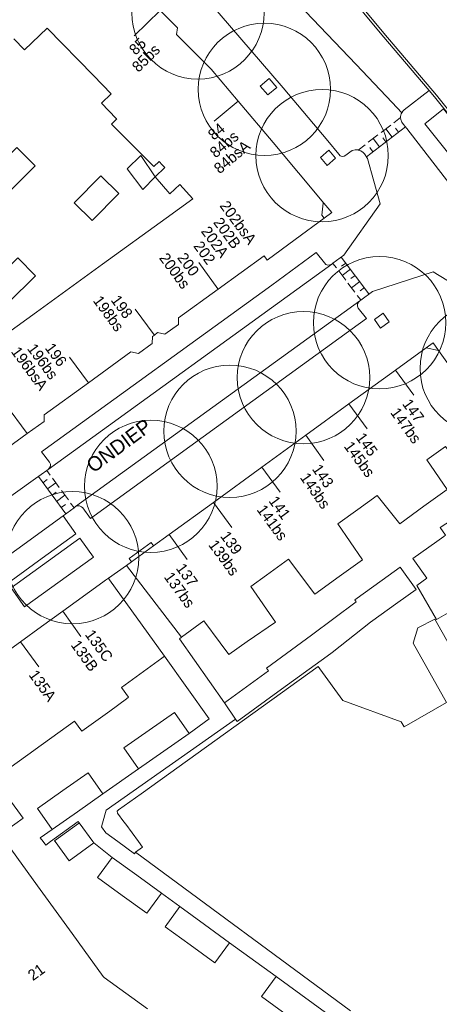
# Model space of a CAD drawing. Header units: metres. Extents: x 134994 to 136506, y 457393 to 459006.
# Tile 50 of 171: x 135641 to 135681, y 457784 to 457880. Entities that reach past the tile are written whole.
import ezdxf
from ezdxf.enums import TextEntityAlignment as Align

# ---------------------------------------------------------------- set-up
doc = ezdxf.new("R2010")
doc.units = ezdxf.units.M
for name, color, linetype, lineweight in [('B-WE-GR-BOOM-S', 250, 'Continuous', 13), ('B-WE-KG_BEBOUWING', 251, 'Continuous', 20), ('B-WE-KG_BEBOUWING TUSSENMUUR', 251, 'Continuous', 5), ('B-WE-KG_HUISNR', 251, 'Continuous', 5), ('B-WE-KG_ONDERGROND_REST', 251, 'Continuous', 5), ('B-WE-KG_STRAATNAAM', 251, 'Continuous', 5)]:
    doc.layers.add(name, color=color, linetype=linetype, lineweight=lineweight)
doc.styles.add('Styledgn000', font='dgn000.shx')

# ---------------------------------------------------------------- blocks, each defined once
blk = doc.blocks.new('SGR-BOOM_02')
blk.add_circle((0, 0), 6.4)

msp = doc.modelspace()

# ---------------------------------------------------------------- linework, layer by layer
at = {"layer": 'B-WE-KG_BEBOUWING', "flags": 128}
for points in [[(135670.191, 457861.772), (135665.266, 457867.619), (135661.881, 457871.637), (135659.278, 457874.728), (135655.938, 457878.072), (135656.02, 457878.71), (135654.352, 457880.408)], [(135636.167, 457846.729), (135642.385, 457851.23), (135648.763, 457855.846), (135654.92, 457860.302), (135657.498, 457862.168), (135656.265, 457863.548), (135655.282, 457862.67), (135653.879, 457864.291), (135654.794, 457865.197), (135654.554, 457865.466), (135654.257, 457865.798), (135653.755, 457865.296), (135649.649, 457869.4), (135650.15, 457869.902), (135650.091, 457869.961), (135648.681, 457871.441), (135649.627, 457872.329), (135647.907, 457874.094), (135643.419, 457878.697), (135641.251, 457876.584), (135640.203, 457877.652)], [(135679.938, 457869.438), (135683.95, 457864.423), (135685.756, 457865.868), (135681.745, 457870.883), (135679.938, 457869.438)], [(135637.966, 457864.566), (135639.726, 457862.819), (135642.268, 457865.38), (135640.508, 457867.127), (135637.966, 457864.566)], [(135653.879, 457864.291), (135652.663, 457863.091), (135651.167, 457865.07), (135652.484, 457866.37), (135653.879, 457864.291)], [(135646.035, 457861.805), (135647.784, 457860.075), (135650.364, 457862.684), (135648.615, 457864.414), (135646.035, 457861.805)], [(135638.336, 457837.179), (135641.501, 457839.466), (135643.133, 457840.646), (135643.151, 457841.278), (135647.415, 457844.383), (135651.531, 457847.38), (135652.248, 457847.209), (135653.569, 457848.173), (135653.614, 457848.861), (135653.794, 457848.999), (135654.112, 457849.243), (135654.803, 457849.071), (135656.125, 457850.035), (135656.12, 457850.671), (135659.957, 457853.445), (135664.398, 457856.656), (135664.702, 457856.257), (135667.413, 457858.246), (135670.204, 457860.295)], [(135637.956, 457853.814), (135639.667, 457852.102), (135642.311, 457854.744), (135640.6, 457856.456), (135637.956, 457853.814)], [(135691.121, 457833.675), (135685.893, 457841.03), (135681.279, 457847.521), (135680.756, 457848.257), (135680.088, 457847.771), (135677.093, 457845.595), (135672.603, 457842.333), (135668.446, 457839.313), (135664.174, 457836.209), (135659.497, 457832.811), (135655.209, 457829.696), (135659.497, 457832.811), (135664.174, 457836.209)], [(135685.608, 457833.085), (135681.437, 457830.379), (135681.955, 457829.642), (135681.786, 457829.523), (135681.097, 457829.036), (135681.786, 457829.523), (135681.955, 457829.642), (135681.437, 457830.379), (135685.608, 457833.085), (135681.945, 457838.224), (135680.14, 457836.927), (135682.091, 457834.061), (135679.845, 457832.434)], [(135683.115, 457822.658), (135681.071, 457821.481), (135679.161, 457824.761), (135680.143, 457825.472), (135678.787, 457827.4), (135680.143, 457825.472), (135679.161, 457824.761), (135681.071, 457821.481), (135683.115, 457822.658)], [(135636.685, 457816.311), (135640.863, 457819.336), (135642.886, 457820.8), (135644.943, 457822.289), (135648.809, 457825.086), (135648.811, 457825.099), (135649.083, 457825.295), (135649.262, 457825.421), (135649.344, 457825.478), (135649.459, 457825.315), (135649.344, 457825.478), (135649.262, 457825.421), (135649.083, 457825.295), (135648.811, 457825.099), (135648.809, 457825.086), (135644.943, 457822.289), (135642.886, 457820.8), (135640.863, 457819.336), (135636.685, 457816.311)], [(135683.045, 457817.734), (135680.917, 457821.521), (135679.271, 457820.671), (135678.801, 457819.201), (135680.422, 457816.315), (135682.032, 457813.445), (135677.953, 457811.097), (135677.651, 457811.581), (135672.001, 457813.661), (135669.789, 457816.719), (135672.001, 457813.661), (135677.651, 457811.581), (135677.953, 457811.097), (135682.032, 457813.445), (135680.422, 457816.315), (135678.801, 457819.201), (135679.271, 457820.671), (135680.917, 457821.521), (135683.045, 457817.734)], [(135639.504, 457801.104), (135641.093, 457802.265), (135638.32, 457806.06), (135642.127, 457808.808), (135642.268, 457808.909), (135646.082, 457811.648), (135646.796, 457810.685), (135647.02, 457810.848), (135649.473, 457812.634), (135651.093, 457813.811), (135651.303, 457813.964), (135650.609, 457814.918), (135654.521, 457817.757), (135654.772, 457817.939), (135654.521, 457817.757), (135650.609, 457814.918), (135651.303, 457813.964), (135651.093, 457813.811), (135649.473, 457812.634), (135647.02, 457810.848), (135646.796, 457810.685), (135646.082, 457811.648), (135642.268, 457808.909), (135642.127, 457808.808), (135638.32, 457806.06), (135641.093, 457802.265), (135639.504, 457801.104)], [(135672.772, 457783.635), (135651.967, 457798.974), (135652.643, 457799.473), (135652.255, 457800), (135651.019, 457801.679), (135650.839, 457801.924), (135650.222, 457802.768), (135650.207, 457802.936), (135650.321, 457803.065), (135652.518, 457804.63), (135669.638, 457816.928), (135652.518, 457804.63), (135650.321, 457803.065), (135650.207, 457802.936), (135650.222, 457802.768), (135650.839, 457801.924), (135651.019, 457801.679), (135652.255, 457800)], [(135644.205, 457800), (135644.142, 457800.088), (135646.454, 457801.76), (135646.535, 457801.818), (135647.848, 457800)], [(135642.016, 457780.259), (135638.222, 457785.52), (135634.887, 457790.143), (135631.423, 457794.946), (135631.232, 457794.801), (135631.033, 457795.077), (135631.784, 457795.616), (135631.924, 457795.717), (135637.865, 457800), (135638.894, 457800.742), (135639.089, 457800.882), (135639.288, 457800.607), (135639.093, 457800.467), (135639.429, 457800), (135639.505, 457799.895), (135642.507, 457795.731), (135645.84, 457791.107), (135647.003, 457789.494), (135648.849, 457786.94), (135648.948, 457786.868), (135653.12, 457783.813)]]:
    msp.add_lwpolyline(points, dxfattribs=at)
for points in [[(135670.204, 457860.295), (135669.993, 457860.592), (135670.12, 457861.756), (135670.191, 457861.772), (135670.965, 457860.853)], [(135664.636, 457825.785), (135666.776, 457827.323), (135669.301, 457823.941), (135671.654, 457825.636), (135673.911, 457827.261), (135671.531, 457830.739), (135673.464, 457832.128), (135675.349, 457833.483), (135677.521, 457830.751), (135679.845, 457832.434), (135677.521, 457830.751), (135675.349, 457833.483), (135673.464, 457832.128), (135671.531, 457830.739), (135673.911, 457827.261), (135671.654, 457825.636), (135669.301, 457823.941), (135666.776, 457827.323), (135664.636, 457825.785), (135663.107, 457824.686), (135665.501, 457821.241), (135662.779, 457819.347), (135661.006, 457818.113), (135660.142, 457819.234), (135658.563, 457821.356), (135656.425, 457819.766), (135651.084, 457826.699), (135651.596, 457827.071), (135653.707, 457828.605), (135655.209, 457829.696), (135653.707, 457828.605), (135651.596, 457827.071), (135651.084, 457826.699), (135656.425, 457819.766), (135658.563, 457821.356), (135660.142, 457819.234), (135661.006, 457818.113), (135662.779, 457819.347), (135665.501, 457821.241), (135663.107, 457824.686)], [(135674.7, 457821.235), (135670.971, 457818.301), (135670.491, 457817.952), (135666.101, 457814.761), (135670.491, 457817.952), (135670.971, 457818.301), (135674.7, 457821.235), (135674.703, 457821.237), (135677.341, 457823.134), (135679.101, 457824.382), (135677.567, 457826.536), (135679.101, 457824.382), (135677.341, 457823.134), (135674.703, 457821.237)], [(135664.651, 457816.771), (135668.978, 457819.976), (135673.317, 457823.191), (135673.173, 457823.394), (135675.811, 457825.291), (135673.173, 457823.394), (135673.317, 457823.191), (135668.978, 457819.976), (135664.651, 457816.771), (135664.832, 457816.52)], [(135661.633, 457811.839), (135660.572, 457813.411), (135661.633, 457811.839), (135661.786, 457811.612)], [(135650.842, 457809.063), (135653.293, 457810.778), (135655.741, 457812.491), (135657.161, 457810.464), (135654.712, 457808.751), (135652.262, 457807.037)], [(135650.842, 457809.063), (135653.293, 457810.778), (135655.741, 457812.491), (135657.161, 457810.464), (135654.712, 457808.751), (135652.262, 457807.037)], [(135642.483, 457803.205), (135644.938, 457804.933), (135647.392, 457806.66), (135648.825, 457804.624), (135646.371, 457802.896), (135643.917, 457801.169)], [(135642.483, 457803.205), (135644.938, 457804.933), (135647.392, 457806.66), (135648.825, 457804.624), (135646.371, 457802.896), (135643.917, 457801.169)], [(135646.535, 457801.818), (135646.454, 457801.76), (135644.142, 457800.088), (135644.205, 457800), (135645.542, 457798.138), (135647.94, 457799.872), (135647.848, 457800)], [(135648.296, 457796.537), (135649.709, 457798.476), (135652.091, 457796.741), (135654.474, 457795.006), (135653.06, 457793.066), (135650.678, 457794.802)], [(135654.851, 457791.773), (135656.266, 457793.712), (135658.656, 457791.968), (135661.045, 457790.224), (135659.63, 457788.285), (135657.24, 457790.029)], [(135664.147, 457785.007), (135665.56, 457786.946), (135667.947, 457785.206), (135670.332, 457783.466), (135668.918, 457781.527), (135666.532, 457783.267)]]:
    msp.add_lwpolyline(points, close=True, dxfattribs=at)
at = {"layer": 'B-WE-KG_BEBOUWING'}
msp.add_lwpolyline([(135681.279, 457847.521), (135680.088, 457847.771)], dxfattribs=at)
for points in [[(135678.787, 457827.4), (135681.097, 457829.036)], [(135675.811, 457825.291), (135677.567, 457826.536)], [(135654.772, 457817.939), (135649.459, 457825.315)], [(135669.638, 457816.928), (135669.789, 457816.719)], [(135664.832, 457816.52), (135660.572, 457813.411)], [(135666.101, 457814.761), (135661.786, 457811.612)]]:
    msp.add_lwpolyline(points, close=True, dxfattribs=at)
at = {"layer": 'B-WE-KG_BEBOUWING TUSSENMUUR'}
for p, q in [((135654.354, 457880.41), (135651.84, 457877.947)), ((135661.881, 457871.637), (135659.587, 457869.705)), ((135659.937, 457853.472), (135658.077, 457856.004)), ((135653.784, 457849.012), (135651.946, 457851.514)), ((135647.414, 457844.384), (135645.601, 457846.852)), ((135677.093, 457845.596), (135678.864, 457843.175)), ((135641.501, 457839.466), (135639.4, 457842.327)), ((135672.603, 457842.334), (135674.374, 457839.913)), ((135668.446, 457839.313), (135670.165, 457836.855)), ((135664.174, 457836.209), (135665.945, 457833.788)), ((135664.174, 457836.209), (135665.945, 457833.788)), ((135659.497, 457832.811), (135661.268, 457830.39)), ((135659.497, 457832.811), (135661.268, 457830.39)), ((135655.209, 457829.696), (135656.98, 457827.275)), ((135655.209, 457829.696), (135656.98, 457827.275)), ((135644.943, 457822.289), (135646.696, 457819.855)), ((135644.943, 457822.289), (135646.696, 457819.855)), ((135640.863, 457819.336), (135642.616, 457816.902)), ((135640.863, 457819.336), (135642.616, 457816.902))]:
    msp.add_line(p, q, dxfattribs=at)
at = {"layer": 'B-WE-KG_ONDERGROND_REST'}
for p, q in [((135664.038, 457873.074), (135664.898, 457873.807)), ((135664.76, 457872.226), (135664.038, 457873.074)), ((135665.62, 457872.959), (135664.898, 457873.807)), ((135664.76, 457872.226), (135665.62, 457872.959)), ((135675.718, 457868.593), (135676.65, 457869.305)), ((135676.96, 457869.543), (135677.598, 457870.03)), ((135674.296, 457866.247), (135678.065, 457869.13)), ((135674.476, 457867.644), (135675.408, 457868.356)), ((135676.791, 457868.155), (135676.184, 457868.949)), ((135677.412, 457868.63), (135677.109, 457869.027)), ((135688.644, 457855.444), (135678.187, 457868.972)), ((135673.505, 457866.9), (135674.166, 457867.406)), ((135675.549, 457867.205), (135674.942, 457868)), ((135676.17, 457867.68), (135675.867, 457868.077)), ((135669.852, 457866.187), (135670.665, 457866.874)), ((135670.665, 457866.874), (135671.32, 457866.098)), ((135674.928, 457866.73), (135674.625, 457867.128)), ((135669.852, 457866.187), (135670.507, 457865.411)), ((135670.507, 457865.411), (135671.32, 457866.098)), ((135671.392, 457855.494), (135671.055, 457855.936)), ((135674.543, 457853.001), (135671.851, 457856.541)), ((135672.3, 457855.951), (135671.902, 457855.649)), ((135670.946, 457855.864), (135643.53, 457836.01)), ((135672.289, 457854.314), (135671.616, 457855.198)), ((135672.748, 457855.361), (135671.952, 457854.756)), ((135673.186, 457853.134), (135672.513, 457854.018)), ((135673.197, 457854.771), (135672.799, 457854.469)), ((135673.646, 457854.181), (135672.85, 457853.576)), ((135674.094, 457853.591), (135673.696, 457853.289)), ((135673.644, 457852.311), (135646.17, 457832.4)), ((135673.747, 457852.396), (135673.41, 457852.838)), ((135643.39, 457835.91), (135643.72, 457835.459)), ((135643.39, 457835.91), (135643.72, 457835.459)), ((135642.583, 457835.32), (135645.223, 457831.71)), ((135642.583, 457835.32), (135645.223, 457831.71)), ((135643.023, 457834.718), (135643.426, 457835.013)), ((135643.023, 457834.718), (135643.426, 457835.013)), ((135643.94, 457835.158), (135644.6, 457834.255)), ((135643.94, 457835.158), (135644.6, 457834.255)), ((135643.463, 457834.116), (135644.27, 457834.707)), ((135643.463, 457834.116), (135644.27, 457834.707)), ((135643.903, 457833.515), (135644.306, 457833.81)), ((135643.903, 457833.515), (135644.306, 457833.81)), ((135644.343, 457832.913), (135645.15, 457833.503)), ((135644.343, 457832.913), (135645.15, 457833.503)), ((135644.82, 457833.955), (135645.48, 457833.052)), ((135644.82, 457833.955), (135645.48, 457833.052)), ((135644.783, 457832.311), (135645.186, 457832.606)), ((135644.783, 457832.311), (135645.186, 457832.606)), ((135645.7, 457832.751), (135646.03, 457832.3)), ((135645.7, 457832.751), (135646.03, 457832.3)), ((135651.371, 457827.38), (135653.478, 457828.92)), ((135651.371, 457827.38), (135653.478, 457828.92)), ((135653.478, 457828.92), (135653.707, 457828.605)), ((135653.478, 457828.92), (135653.707, 457828.605)), ((135651.371, 457827.38), (135651.596, 457827.071)), ((135651.371, 457827.38), (135651.596, 457827.071)), ((135649.344, 457825.478), (135651.084, 457826.699)), ((135649.344, 457825.478), (135651.084, 457826.699)), ((135656.425, 457819.766), (135656.211, 457819.607)), ((135656.425, 457819.766), (135656.211, 457819.607)), ((135660.572, 457813.411), (135656.211, 457819.607)), ((135660.572, 457813.411), (135656.211, 457819.607)), ((135659.095, 457811.873), (135654.772, 457817.939)), ((135659.095, 457811.873), (135654.772, 457817.939)), ((135657.161, 457810.464), (135659.095, 457811.873)), ((135657.161, 457810.464), (135659.095, 457811.873)), ((135648.825, 457804.624), (135652.262, 457807.037)), ((135648.825, 457804.624), (135652.262, 457807.037)), ((135646.432, 457801.961), (135646.535, 457801.818)), ((135646.432, 457801.961), (135646.535, 457801.818)), ((135642.759, 457800.379), (135643.917, 457801.169)), ((135642.759, 457800.379), (135643.917, 457801.169)), ((135650.264, 457800), (135649.088, 457800.857)), ((135650.264, 457800), (135649.088, 457800.857)), ((135643.035, 457800), (135642.759, 457800.379)), ((135643.035, 457800), (135642.759, 457800.379)), ((135647.94, 457799.872), (135649.709, 457798.476)), ((135651.865, 457798.834), (135650.264, 457800)), ((135651.967, 457798.974), (135651.865, 457798.834)), ((135654.474, 457795.006), (135656.266, 457793.712)), ((135661.045, 457790.224), (135665.56, 457786.946))]:
    msp.add_line(p, q, dxfattribs=at)
at = {"layer": 'B-WE-KG_ONDERGROND_REST', "flags": 128}
for points in [[(135677.712, 457870.482), (135676.789, 457871.484), (135673.306, 457875.186), (135664.2, 457884.708), (135661.147, 457887.83), (135658.053, 457891.09), (135656.857, 457892.31)], [(135666.24, 457872.92), (135658.059, 457882.465), (135652.549, 457888.091)], [(135680.363, 457872.652), (135675.775, 457878.039), (135672.298, 457882.256)], [(135698.4, 457849.974), (135692.744, 457857.665), (135681.079, 457872.196), (135675.968, 457878.198), (135672.49, 457882.415)], [(135673.505, 457866.9), (135673.483, 457866.907), (135673.2, 457866.914), (135672.927, 457866.842), (135672.685, 457866.698), (135672.302, 457866.387), (135672.139, 457866.302), (135671.947, 457866.287), (135671.765, 457866.35), (135671.624, 457866.482), (135670.574, 457867.782), (135666.24, 457872.92)], [(135677.712, 457870.482), (135677.804, 457870.643), (135677.938, 457870.785), (135680.363, 457872.652)], [(135692.927, 457856.995), (135692.548, 457857.511), (135680.887, 457872.036), (135680.363, 457872.652)], [(135677.606, 457870.036), (135677.601, 457870.128), (135677.665, 457870.4), (135677.712, 457870.482)], [(135678.187, 457868.972), (135677.874, 457869.359), (135677.71, 457869.586), (135677.617, 457869.849), (135677.606, 457870.036)], [(135674.397, 457866.092), (135674.113, 457866.527), (135673.987, 457866.663), (135673.752, 457866.821), (135673.505, 457866.9)], [(135674.397, 457866.092), (135675.631, 457861.686), (135672.125, 457856.736)], [(135643.53, 457836.01), (135643.669, 457836.146), (135643.741, 457836.325), (135643.736, 457836.519), (135643.654, 457836.695), (135642.89, 457837.72), (135665.153, 457853.818), (135669.432, 457856.972), (135670.243, 457855.97), (135670.383, 457855.837), (135670.569, 457855.768), (135670.767, 457855.778), (135670.946, 457855.864)], [(135671.051, 457855.942), (135670.946, 457855.864)], [(135672.125, 457856.736), (135671.051, 457855.942)], [(135674.892, 457853.197), (135680.735, 457855.125), (135684.886, 457852.603)], [(135673.753, 457852.388), (135674.892, 457853.197)], [(135646.17, 457832.4), (135646.358, 457832.476), (135646.561, 457832.475), (135646.748, 457832.396), (135646.87, 457832.28), (135647.62, 457831.24), (135672.925, 457849.587), (135674.291, 457850.591), (135673.492, 457851.614), (135673.425, 457851.807), (135673.436, 457852.011), (135673.524, 457852.195), (135673.644, 457852.311)], [(135673.644, 457852.311), (135673.753, 457852.388)], [(135675.065, 457850.52), (135675.908, 457851.118), (135676.502, 457850.28), (135675.659, 457849.682), (135675.065, 457850.52)], [(135643.39, 457835.91), (135642.29, 457835.12)], [(135643.39, 457835.91), (135642.29, 457835.12)], [(135643.53, 457836.01), (135643.39, 457835.91)], [(135643.53, 457836.01), (135643.39, 457835.91)], [(135642.29, 457835.12), (135638.626, 457832.528), (135633.292, 457835.3)], [(135642.29, 457835.12), (135638.626, 457832.528), (135633.292, 457835.3)], [(135646.031, 457832.299), (135644.969, 457831.524)], [(135646.031, 457832.299), (135644.969, 457831.524)], [(135646.17, 457832.4), (135646.031, 457832.299)], [(135646.17, 457832.4), (135646.031, 457832.299)], [(135619.39, 457813.007), (135620.672, 457811.25), (135635.721, 457822.159), (135642.946, 457827.403), (135646.211, 457829.767), (135644.969, 457831.524)], [(135619.39, 457813.007), (135620.672, 457811.25), (135635.721, 457822.159), (135642.946, 457827.403), (135646.211, 457829.767), (135644.969, 457831.524)], [(135630.086, 457820.736), (135631.163, 457821.501), (135644.969, 457831.524)], [(135630.086, 457820.736), (135631.163, 457821.501), (135644.969, 457831.524)], [(135647.895, 457827.525), (135641.242, 457822.721), (135639.933, 457824.534), (135646.586, 457829.338), (135647.895, 457827.525)], [(135647.895, 457827.525), (135641.242, 457822.721), (135639.933, 457824.534), (135646.586, 457829.338), (135647.895, 457827.525)], [(135661.633, 457811.839), (135649.143, 457803.05), (135648.78, 457801.795), (135648.674, 457801.43)], [(135661.633, 457811.839), (135649.143, 457803.05), (135648.78, 457801.795), (135648.674, 457801.43)], [(135646.432, 457801.961), (135643.762, 457800)], [(135646.432, 457801.961), (135643.762, 457800)], [(135648.674, 457801.43), (135649.088, 457800.857)], [(135648.674, 457801.43), (135649.088, 457800.857)], [(135643.035, 457800), (135643.288, 457799.652)], [(135643.035, 457800), (135643.288, 457799.652)], [(135643.762, 457800), (135643.288, 457799.652)], [(135643.762, 457800), (135643.288, 457799.652)]]:
    msp.add_lwpolyline(points, dxfattribs=at)

# ---------------------------------------------------------------- block references
at = {"layer": 'B-WE-GR-BOOM-S'}
for p in [(135658.003, 457880.166), (135664.436, 457872.769), (135670.013, 457866.356), (135675.572, 457850.19), (135685.877, 457845.776), (135668.212, 457844.88), (135661.102, 457839.7), (135653.452, 457834.367), (135653.452, 457834.367), (135645.88, 457827.467), (135645.88, 457827.467)]:
    msp.add_blockref('SGR-BOOM_02', p, dxfattribs=at)

# ---------------------------------------------------------------- texts
at = {"layer": 'B-WE-KG_HUISNR', "linetype": 'Continuous', "style": 'Styledgn000'}
for s, rotation, p in [('85', 44.4142, (135652.725, 457877.482)), ('85bs', 44.4142, (135654.067, 457876.864)), ('84', 40.1134, (135660.391, 457869.199)), ('84bs', 40.1134, (135661.708, 457868.442)), ('84bsA', 40.1134, (135662.822, 457867.511)), ('202bsA', 306.3107, (135663.313, 457857.961)), ('202B', 306.3107, (135661.813, 457857.549)), ('202A', 306.3107, (135660.628, 457856.689)), ('202', 306.3107, (135659.343, 457856.016)), ('200bs', 306.3107, (135656.904, 457853.667)), ('200', 306.3107, (135657.775, 457854.89)), ('198bs', 306.3107, (135650.505, 457849.54)), ('198', 306.3107, (135651.35, 457850.793)), ('196bsA', 306.3107, (135643.143, 457843.848)), ('196bs', 306.3107, (135644.145, 457844.898)), ('196', 306.3107, (135644.983, 457846.158))]:
    msp.add_text(s, height=1.054, rotation=rotation, dxfattribs=at).set_placement(p, align=Align.MIDDLE_RIGHT)
for s, rotation, p in [('147', 306.161, (135678.137, 457842.643)), ('147bs', 306.161, (135676.983, 457841.8)), ('145', 306.161, (135673.647, 457839.381)), ('145bs', 306.161, (135672.493, 457838.538)), ('143', 304.9348, (135669.427, 457836.339)), ('143', 304.9348, (135669.427, 457836.339)), ('143bs', 304.9348, (135668.255, 457835.52)), ('143bs', 304.9348, (135668.255, 457835.52)), ('141', 306.161, (135665.218, 457833.256)), ('141', 306.161, (135665.218, 457833.256)), ('141bs', 306.161, (135664.064, 457832.412)), ('141bs', 306.161, (135664.064, 457832.412)), ('139', 306.161, (135660.541, 457829.857)), ('139', 306.161, (135660.541, 457829.857)), ('139bs', 306.161, (135659.387, 457829.014)), ('139bs', 306.161, (135659.387, 457829.014)), ('137', 306.161, (135656.253, 457826.743)), ('137', 306.161, (135656.253, 457826.743)), ('137bs', 306.161, (135655.099, 457825.899)), ('137bs', 306.161, (135655.099, 457825.899)), ('135C', 305.7465, (135647.461, 457820.333)), ('135C', 305.7465, (135647.461, 457820.333)), ('135B', 305.7465, (135646.094, 457819.324)), ('135B', 305.7465, (135646.094, 457819.324)), ('135A', 305.7465, (135642.023, 457816.43)), ('135A', 305.7465, (135642.023, 457816.43)), ('21', 35.7998, (135641.739, 457786.92))]:
    msp.add_text(s, height=1.054, rotation=rotation, dxfattribs=at).set_placement(p, align=Align.MIDDLE_LEFT)
at = {"layer": 'B-WE-KG_STRAATNAAM', "style": 'Styledgn000'}
msp.add_text('ONDIEP', height=1.4, rotation=36.4451, dxfattribs=at).set_placement((135647.897, 457835.605))

doc.saveas('drawing.dxf')
